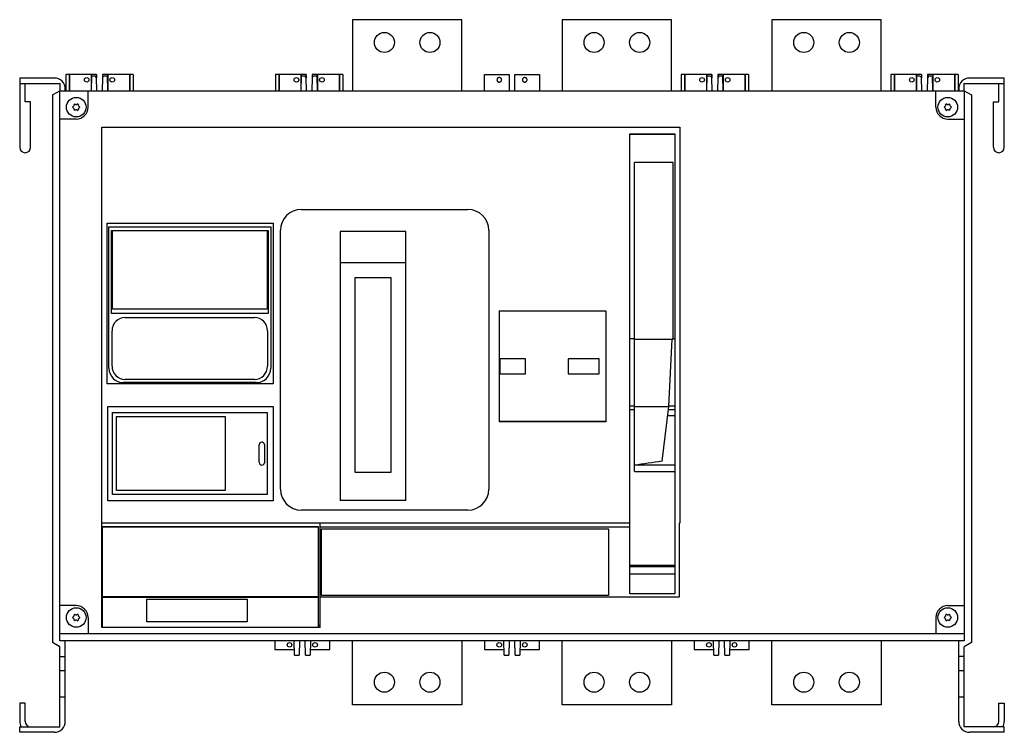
# Model space of a CAD drawing. Header units: millimetres. Extents: x 75 to 615, y 277 to 668.
import ezdxf

# ---------------------------------------------------------------- set-up
doc = ezdxf.new("R2010")
doc.units = ezdxf.units.MM
doc.header["$LTSCALE"] = 61.97931
doc.layers.add('00_COMPONENTS_1', color=7, linetype='CONTINUOUS')

msp = doc.modelspace()

# ---------------------------------------------------------------- linework, layer by layer
at = {"layer": '00_COMPONENTS_1', "color": 7, "linetype": 'Continuous'}
for p, q in [((257.38, 668), (257.38, 629)), ((317.38, 668), (257.38, 668)), ((317.38, 629), (317.38, 668)), ((372.38, 668), (372.38, 629)), ((432.38, 668), (372.38, 668)), ((432.38, 629), (432.38, 668)), ((487.38, 668), (487.38, 629)), ((547.38, 668), (487.38, 668)), ((547.38, 629), (547.38, 668)), ((100.13, 638), (100.13, 629)), ((117.03, 638), (100.13, 638)), ((102, 638), (102, 629)), ((102.13, 638), (102.13, 629)), ((114.03, 638), (114.03, 629)), ((114.16, 638), (114.16, 637)), ((116.88, 638), (116.88, 636.46)), ((117.03, 638), (117.03, 636.01)), ((120.23, 638), (120.23, 636.02)), ((137.13, 638), (120.23, 638)), ((120.37, 638), (120.37, 636.45)), ((123.1, 638), (123.1, 637)), ((123.23, 638), (123.23, 629)), ((135.13, 638), (135.13, 629)), ((135.26, 638), (135.26, 629)), ((137.13, 638), (137.13, 629)), ((215.13, 638), (215.13, 629)), ((232.03, 638), (215.13, 638)), ((217, 638), (217, 629)), ((217.13, 638), (217.13, 629)), ((229.03, 638), (229.03, 629)), ((229.16, 638), (229.16, 637)), ((231.88, 638), (231.88, 636.46)), ((232.03, 638), (232.03, 636.01)), ((235.23, 638), (235.23, 636.02)), ((252.13, 638), (235.23, 638)), ((235.37, 638), (235.37, 636.45)), ((238.1, 638), (238.1, 637)), ((238.23, 638), (238.23, 629)), ((250.13, 638), (250.13, 629)), ((250.26, 638), (250.26, 629)), ((252.13, 638), (252.13, 629)), ((329.88, 629), (329.88, 638)), ((329.88, 638), (343.38, 638)), ((343.38, 638), (343.38, 629)), ((346.38, 629), (346.38, 638)), ((346.38, 638), (359.88, 638)), ((359.88, 638), (359.88, 629)), ((437.63, 638), (437.63, 629)), ((454.53, 638), (437.63, 638)), ((439.5, 638), (439.5, 629)), ((439.63, 638), (439.63, 629)), ((451.53, 638), (451.53, 629)), ((451.66, 638), (451.66, 637)), ((454.38, 638), (454.38, 636.46)), ((454.53, 638), (454.53, 636.01)), ((457.73, 638), (457.73, 636.02)), ((474.63, 638), (457.73, 638)), ((457.87, 638), (457.87, 636.45)), ((460.6, 638), (460.6, 637)), ((460.73, 638), (460.73, 629)), ((472.63, 638), (472.63, 629)), ((472.76, 638), (472.76, 629)), ((474.63, 638), (474.63, 629)), ((569.53, 638), (552.63, 638)), ((552.63, 638), (552.63, 629)), ((554.5, 638), (554.5, 629)), ((554.63, 638), (554.63, 629)), ((566.53, 638), (566.53, 629)), ((566.66, 638), (566.66, 637)), ((569.38, 638), (569.38, 636.46)), ((569.53, 638), (569.53, 636.01)), ((589.63, 638), (572.73, 638)), ((572.73, 638), (572.73, 636.02)), ((572.87, 638), (572.87, 636.45)), ((575.6, 638), (575.6, 637)), ((575.73, 638), (575.73, 629)), ((587.63, 638), (587.63, 629)), ((587.76, 638), (587.76, 629)), ((589.63, 638), (589.63, 629)), ((74.88, 636), (74.88, 598)), ((93.88, 636), (74.88, 636)), ((74.88, 633), (96.88, 633)), ((77.88, 623), (77.88, 633)), ((96.88, 633), (96.88, 629.04)), ((114.27, 637), (114.13, 629)), ((116, 637), (114.27, 637)), ((117.13, 629), (117, 636.01)), ((120.25, 636.02), (120.13, 629)), ((122.99, 637), (121.25, 637)), ((123.13, 629), (122.99, 637)), ((229.27, 637), (229.13, 629)), ((231, 637), (229.27, 637)), ((232.13, 629), (232, 636.01)), ((235.25, 636.02), (235.13, 629)), ((237.99, 637), (236.25, 637)), ((238.13, 629), (237.99, 637)), ((451.77, 637), (451.63, 629)), ((453.5, 637), (451.77, 637)), ((454.63, 629), (454.5, 636.01)), ((457.75, 636.02), (457.63, 629)), ((460.49, 637), (458.75, 637)), ((460.63, 629), (460.49, 637)), ((566.77, 637), (566.63, 629)), ((568.5, 637), (566.77, 637)), ((569.63, 629), (569.5, 636.01)), ((572.75, 636.02), (572.63, 629)), ((575.49, 637), (573.75, 637)), ((575.63, 629), (575.49, 637)), ((592.88, 633), (614.88, 633)), ((592.88, 629.04), (592.88, 633)), ((614.88, 636), (595.88, 636)), ((611.88, 623), (611.88, 633)), ((614.88, 598), (614.88, 636)), ((92.88, 626.73), (96.88, 629.04)), ((92.88, 626.73), (92.88, 326.27)), ((96.88, 327.14), (96.88, 629)), ((96.88, 629), (592.88, 629)), ((99.88, 629), (99.88, 630)), ((112.38, 620), (112.38, 629)), ((577.38, 620), (577.38, 629)), ((589.88, 630), (589.88, 629)), ((592.88, 629.04), (596.88, 626.73)), ((592.88, 629), (592.88, 327.14)), ((596.88, 626.73), (596.88, 326.27)), ((80.88, 623), (77.88, 623)), ((80.88, 598), (80.88, 623)), ((608.88, 623), (611.88, 623)), ((608.88, 598), (608.88, 623)), ((105.88, 613.5), (96.88, 613.5)), ((583.88, 613.5), (592.88, 613.5)), ((119.88, 334.51), (119.88, 609)), ((119.88, 609), (436.84, 609)), ((409.42, 352.98), (409.42, 605.31)), ((409.42, 605.31), (434.14, 605.31)), ((434.14, 605), (409.42, 605)), ((434.14, 605.31), (434.14, 352.98)), ((436.84, 609), (436.84, 391.75)), ((411.98, 420.18), (411.98, 589.59)), ((433.21, 589.59), (411.98, 589.59)), ((433.21, 492.76), (433.21, 589.59)), ((229.4, 563.93), (320.65, 563.93)), ((122.92, 468.26), (122.92, 556.42)), ((122.92, 556.42), (213.98, 556.42)), ((213.98, 556.42), (213.98, 468.26)), ((123.78, 476.85), (123.78, 554.35)), ((123.78, 554.35), (212.58, 554.35)), ((125.15, 506.82), (125.15, 552.35)), ((125.15, 552.35), (211.24, 552.35)), ((125.81, 509.14), (125.81, 552.35)), ((210.54, 552.35), (210.54, 509.14)), ((211.24, 552.35), (211.24, 506.82)), ((212.58, 554.35), (212.58, 476.85)), ((217.9, 410.37), (217.9, 552.43)), ((250.63, 551.85), (250.63, 404.25)), ((286.63, 551.85), (250.63, 551.85)), ((286.63, 404.25), (286.63, 551.85)), ((332.15, 552.43), (332.15, 410.37)), ((286.63, 534.55), (250.63, 534.55)), ((258.88, 419.5), (258.88, 526.5)), ((258.88, 526.5), (278.38, 526.5)), ((278.38, 526.5), (278.38, 419.5)), ((210.54, 509.14), (125.81, 509.14)), ((337.76, 508.27), (337.76, 447.34)), ((337.76, 508.27), (396.29, 508.27)), ((396.29, 508.27), (396.29, 447.34)), ((211.24, 506.82), (125.15, 506.82)), ((132.78, 504.6), (203.58, 504.6)), ((125.53, 477.85), (125.53, 497.35)), ((210.83, 497.35), (210.83, 477.85)), ((409.42, 493.1), (411.98, 493.1)), ((411.98, 492.76), (433.21, 492.76)), ((430.9, 455.71), (432.76, 492.76)), ((433.21, 493.1), (434.14, 493.1)), ((338.14, 481.88), (338.14, 473.74)), ((352.35, 481.88), (338.14, 481.88)), ((352.35, 473.74), (352.35, 481.88)), ((392.65, 481.88), (375.7, 481.88)), ((375.7, 481.88), (375.7, 473.74)), ((392.65, 473.74), (392.65, 481.88)), ((203.58, 470.6), (132.78, 470.6)), ((338.14, 473.74), (352.35, 473.74)), ((375.7, 473.74), (392.65, 473.74)), ((213.98, 468.26), (122.92, 468.26)), ((204.58, 468.85), (131.78, 468.85)), ((123.18, 404.09), (123.18, 455.81)), ((123.18, 455.81), (213.98, 455.81)), ((213.98, 455.81), (213.98, 404.09)), ((409.42, 456.09), (411.98, 456.09)), ((409.42, 454.06), (411.98, 454.06)), ((411.98, 455.71), (430.9, 455.71)), ((427.18, 425.76), (430.9, 455.71)), ((430.69, 454.06), (434.14, 454.06)), ((430.9, 456.09), (434.14, 456.09)), ((125.71, 407.44), (125.71, 452.44)), ((125.71, 452.44), (210.51, 452.44)), ((127.91, 409.6), (127.91, 450.3)), ((127.91, 450.3), (187.61, 450.3)), ((187.61, 450.3), (187.61, 409.6)), ((210.51, 452.44), (210.51, 407.44)), ((430.28, 450.78), (434.14, 450.78)), ((396.29, 447.52), (337.76, 447.52)), ((396.29, 447.34), (337.76, 447.34)), ((206.21, 425.14), (206.21, 434.74)), ((209.19, 434.96), (209.19, 424.93)), ((434.14, 423.5), (411.98, 423.5)), ((278.38, 419.5), (258.88, 419.5)), ((411.98, 420.18), (434.14, 420.18)), ((210.51, 407.44), (125.71, 407.44)), ((187.61, 409.6), (127.91, 409.6)), ((213.98, 404.09), (123.18, 404.09)), ((286.63, 404.25), (250.63, 404.25)), ((320.65, 398.87), (229.4, 398.87)), ((409.42, 391.73), (119.88, 391.75)), ((120.18, 389.82), (120.18, 334.51)), ((238.78, 389.82), (120.18, 389.82)), ((238.78, 389.59), (120.18, 389.59)), ((238.78, 334.51), (238.78, 389.82)), ((239.6, 334.51), (239.6, 391.74)), ((409.42, 389.65), (239.6, 389.65)), ((436.84, 391.75), (436.63, 391.75)), ((436.63, 391.75), (436.63, 351.21)), ((240.38, 352), (240.38, 388.65)), ((240.38, 388.65), (397.88, 388.65)), ((397.88, 388.65), (397.88, 352)), ((409.42, 368.63), (434.14, 368.63)), ((434.14, 367.74), (409.42, 367.74)), ((409.42, 364), (434.14, 364)), ((120.18, 355.73), (119.88, 355.73)), ((238.78, 351.31), (120.18, 351.31)), ((238.78, 351.01), (120.18, 351.01)), ((436.63, 351.21), (239.6, 351.21)), ((397.88, 352), (240.38, 352)), ((434.14, 352.98), (409.42, 352.98)), ((105.88, 346.5), (96.88, 346.5)), ((144.68, 337.59), (144.68, 350.01)), ((144.68, 350.01), (199.68, 350.01)), ((199.68, 350.01), (199.68, 337.59)), ((583.88, 346.5), (592.88, 346.5)), ((112.38, 340), (112.38, 331)), ((199.68, 337.59), (144.68, 337.59)), ((239.6, 335.6), (238.78, 335.6)), ((239.44, 335.6), (239.44, 334.51)), ((577.38, 340), (577.38, 331)), ((592.88, 331), (96.88, 331)), ((239.6, 334.51), (119.88, 334.51)), ((96.88, 323.96), (92.88, 326.27)), ((592.88, 327.14), (96.88, 327.14)), ((99.88, 283), (99.88, 327.14)), ((214.73, 327.14), (214.73, 322.35)), ((225.65, 319.25), (225.38, 327.14)), ((228.38, 327.14), (228.1, 319.25)), ((231.65, 319.25), (231.38, 327.14)), ((234.38, 327.14), (234.1, 319.25)), ((245.03, 322.35), (245.03, 327.14)), ((257.38, 292), (257.38, 327.14)), ((317.38, 327.14), (317.38, 292)), ((329.73, 327.14), (329.73, 322.35)), ((340.65, 319.25), (340.38, 327.14)), ((343.38, 327.14), (343.1, 319.25)), ((346.65, 319.25), (346.38, 327.14)), ((349.38, 327.14), (349.1, 319.25)), ((360.03, 322.35), (360.03, 327.14)), ((372.38, 292), (372.38, 327.14)), ((432.38, 327.14), (432.38, 292)), ((444.73, 327.14), (444.73, 322.35)), ((455.65, 319.25), (455.38, 327.14)), ((458.38, 327.14), (458.1, 319.25)), ((461.65, 319.25), (461.38, 327.14)), ((464.38, 327.14), (464.1, 319.25)), ((475.03, 322.35), (475.03, 327.14)), ((487.38, 292), (487.38, 327.14)), ((547.38, 327.14), (547.38, 292)), ((589.88, 283), (589.88, 327.14)), ((596.88, 326.27), (592.88, 323.96)), ((96.88, 280), (96.88, 323.96)), ((214.73, 322.35), (225.54, 322.35)), ((225.65, 319.25), (228.1, 319.25)), ((231.65, 319.25), (234.1, 319.25)), ((234.21, 322.35), (245.03, 322.35)), ((329.73, 322.35), (340.54, 322.35)), ((340.65, 319.25), (343.1, 319.25)), ((346.65, 319.25), (349.1, 319.25)), ((349.21, 322.35), (360.03, 322.35)), ((444.73, 322.35), (455.54, 322.35)), ((455.65, 319.25), (458.1, 319.25)), ((461.65, 319.25), (464.1, 319.25)), ((464.21, 322.35), (475.03, 322.35)), ((592.88, 280), (592.88, 323.96)), ((96.88, 318.6), (99.88, 318.6)), ((592.88, 318.6), (589.88, 318.6)), ((96.88, 310.84), (99.88, 310.84)), ((589.88, 310.84), (592.88, 310.84)), ((74.88, 293), (74.88, 283)), ((77.88, 293), (74.88, 293)), ((77.88, 283), (77.88, 293)), ((99.88, 296.28), (96.88, 296.28)), ((317.38, 292), (257.38, 292)), ((432.38, 292), (372.38, 292)), ((547.38, 292), (487.38, 292)), ((592.88, 296.28), (589.88, 296.28)), ((611.88, 293), (614.88, 293)), ((611.88, 283), (611.88, 293)), ((614.88, 293), (614.88, 283)), ((74.88, 277), (74.88, 280)), ((74.88, 280), (96.88, 280)), ((93.88, 277), (74.88, 277)), ((614.88, 280), (592.88, 280)), ((614.88, 277), (595.88, 277)), ((614.88, 277), (614.88, 280))]:
    msp.add_line(p, q, dxfattribs=at)
for centre, radius in [((274.88, 655.5), 5.5), ((299.88, 655.5), 5.5), ((389.88, 655.5), 5.5), ((414.88, 655.5), 5.5), ((504.88, 655.5), 5.5), ((529.88, 655.5), 5.5), ((111.63, 635), 1.25), ((125.63, 635), 1.25), ((226.63, 635), 1.25), ((240.63, 635), 1.25), ((449.13, 635), 1.25), ((463.13, 635), 1.25), ((564.13, 635), 1.25), ((578.13, 635), 1.25), ((105.88, 620), 5.39), ((583.88, 620), 5.39), ((105.88, 340), 5.39), ((583.88, 340), 5.39), ((222.88, 325), 1.25), ((236.88, 325), 1.25), ((337.88, 325), 1.25), ((351.88, 325), 1.25), ((452.88, 325), 1.25), ((466.88, 325), 1.25), ((274.88, 304.5), 5.5), ((299.88, 304.5), 5.5), ((389.88, 304.5), 5.5), ((414.88, 304.5), 5.5), ((504.88, 304.5), 5.5), ((529.88, 304.5), 5.5)]:
    msp.add_circle(centre, radius, dxfattribs=at)
for centre, radius, start, end in [((93.88, 630), 6, 0, 90), ((116, 636), 1, 0.6551, 90), ((121.25, 636), 1, 89.6551, 179), ((231, 636), 1, 0.6551, 90), ((236.25, 636), 1, 89.6551, 179), ((453.5, 636), 1, 0.6551, 90), ((458.75, 636), 1, 89.6551, 179), ((568.5, 636), 1, 0.6551, 90), ((573.75, 636), 1, 89.6551, 179), ((595.88, 630), 6, 90, 180), ((104.05, 621.06), 0.691, 283.3418, 16.6582), ((105.09, 621.37), 0.395, 43.3418, 196.6582), ((105.88, 622.11), 0.691, 223.3418, 316.6582), ((106.67, 621.37), 0.395, 343.3418, 136.6582), ((107.71, 621.06), 0.691, 163.3418, 256.3399), ((582.05, 621.06), 0.691, 283.3418, 16.6582), ((583.09, 621.37), 0.395, 43.3418, 196.6582), ((583.88, 622.11), 0.691, 223.3418, 316.6582), ((584.67, 621.37), 0.395, 343.3418, 136.6582), ((585.71, 621.06), 0.691, 163.3418, 256.3399), ((104.3, 620), 0.395, 103.3418, 257.2153), ((104.05, 618.94), 0.691, 343.3418, 76.3399), ((105.09, 618.63), 0.395, 163.3418, 316.6582), ((105.88, 617.89), 0.691, 43.3418, 136.6582), ((105.88, 620), 6.5, 270, 360), ((106.67, 618.63), 0.395, 223.3418, 16.6582), ((107.71, 618.94), 0.691, 103.3418, 196.6582), ((107.46, 620), 0.395, 283.3418, 77.2153), ((583.88, 620), 6.5, 180, 270), ((582.3, 620), 0.395, 103.3418, 257.2153), ((582.05, 618.94), 0.691, 343.3418, 76.3399), ((583.09, 618.63), 0.395, 163.3418, 316.6582), ((583.88, 617.89), 0.691, 43.3418, 136.6582), ((584.67, 618.63), 0.395, 223.3418, 16.6582), ((585.71, 618.94), 0.691, 103.3418, 196.6582), ((585.46, 620), 0.395, 283.3418, 77.2153), ((77.88, 598), 3, 180, 360), ((611.88, 598), 3, 180, 360), ((229.4, 552.43), 11.5, 90, 180), ((320.65, 552.43), 11.5, 0, 90), ((132.78, 497.35), 7.25, 90, 180), ((203.58, 497.35), 7.25, 0, 90), ((132.78, 477.85), 7.25, 180, 270), ((203.58, 477.85), 7.25, 270, 360), ((207.71, 434.74), 1.5, 8.325, 180.0002), ((207.71, 425.14), 1.5, 180.0003, 351.675), ((229.4, 410.37), 11.5, 180, 270), ((320.65, 410.37), 11.5, 270, 360), ((105.88, 340), 6.5, 0, 90), ((583.88, 340), 6.5, 90, 180), ((104.3, 340), 0.395, 103.3418, 257.2153), ((104.05, 341.06), 0.691, 283.3418, 16.6582), ((105.09, 341.37), 0.395, 43.3418, 196.6582), ((105.88, 342.11), 0.691, 223.3418, 316.6582), ((106.67, 341.37), 0.395, 343.3418, 136.6582), ((107.71, 341.06), 0.691, 163.3418, 256.3399), ((107.46, 340), 0.395, 283.3418, 77.2153), ((582.3, 340), 0.395, 103.3418, 257.2153), ((582.05, 341.06), 0.691, 283.3418, 16.6582), ((583.09, 341.37), 0.395, 43.3418, 196.6582), ((583.88, 342.11), 0.691, 223.3418, 316.6582), ((584.67, 341.37), 0.395, 343.3418, 136.6582), ((585.71, 341.06), 0.691, 163.3418, 256.3399), ((585.46, 340), 0.395, 283.3418, 77.2153), ((104.05, 338.94), 0.691, 343.3418, 76.3399), ((105.09, 338.63), 0.395, 163.3418, 316.6582), ((105.88, 337.89), 0.691, 43.3418, 136.6582), ((106.67, 338.63), 0.395, 223.3418, 16.6582), ((107.71, 338.94), 0.691, 103.3418, 196.6582), ((582.05, 338.94), 0.691, 343.3418, 76.3399), ((583.09, 338.63), 0.395, 163.3418, 316.6582), ((583.88, 337.89), 0.691, 43.3418, 136.6582), ((584.67, 338.63), 0.395, 223.3418, 16.6582), ((585.71, 338.94), 0.691, 103.3418, 196.6582), ((80.88, 283), 6, 180, 210.5109), ((80.88, 283), 3, 180, 270), ((93.88, 283), 6, 270, 360), ((595.88, 283), 6, 180, 270), ((608.88, 283), 3, 270, 360), ((608.88, 283), 6, 329.4891, 360)]:
    msp.add_arc(centre, radius, start, end, dxfattribs=at)
for centre, major_axis, ratio, start_param, end_param in [((131.78, 476.85), (5.66, 5.66), 0.999924, -3.926953, -2.356233), ((204.58, 476.85), (5.66, -5.66), 0.999924, -0.78536, 0.78536), ((602.05, 407.79), (346.23, 28.49), 0.106999, 2.091435, 2.143105)]:
    msp.add_ellipse(centre, major_axis=major_axis, ratio=ratio, start_param=start_param, end_param=end_param, dxfattribs=at)
for points in [[(339.13, 635), (339.13, 635.16), (339.06, 635.49), (338.78, 635.91), (338.37, 636.18), (337.88, 636.28), (337.39, 636.19), (336.97, 635.91), (336.69, 635.5), (336.63, 635.16), (336.63, 635)], [(336.63, 635), (336.63, 634.84), (336.69, 634.51), (336.97, 634.09), (337.38, 633.82), (337.87, 633.72), (338.36, 633.81), (338.78, 634.09), (339.06, 634.5), (339.13, 634.84), (339.13, 635)], [(353.13, 635), (353.13, 635.16), (353.06, 635.49), (352.78, 635.91), (352.37, 636.18), (351.88, 636.28), (351.39, 636.19), (350.97, 635.91), (350.69, 635.5), (350.63, 635.16), (350.63, 635)], [(350.63, 635), (350.63, 634.84), (350.69, 634.51), (350.97, 634.09), (351.38, 633.82), (351.87, 633.72), (352.36, 633.81), (352.78, 634.09), (353.06, 634.5), (353.13, 634.84), (353.13, 635)]]:
    msp.add_open_spline(points, degree=3, knots=[0, 0, 0, 0, 0.12569, 0.250061, 0.373893, 0.498772, 0.623555, 0.748017, 0.873652, 1, 1, 1, 1], dxfattribs=at)

doc.saveas('drawing.dxf')
